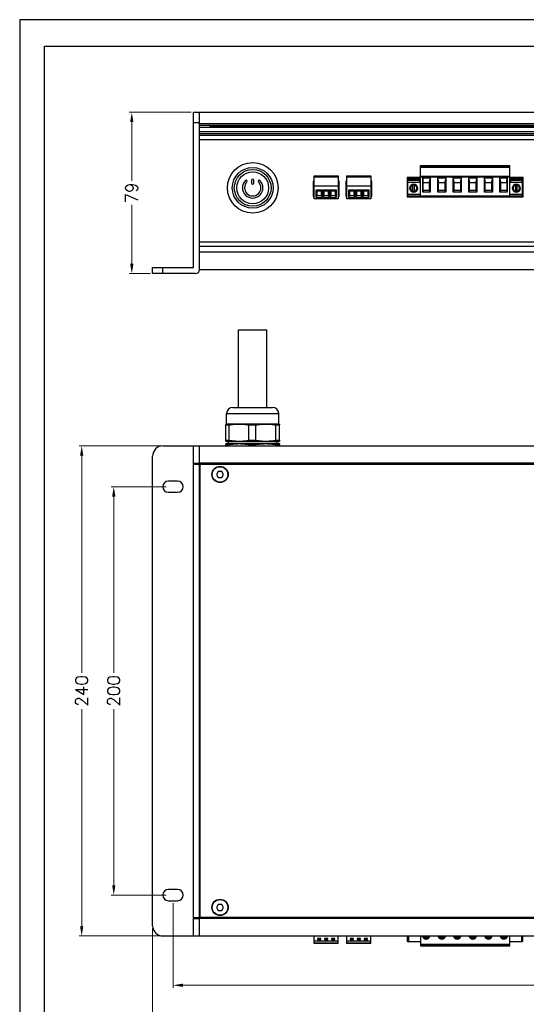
# Model space of a CAD drawing. Header units: millimetres. Extents: x 1406 to 2440, y 904 to 1635.
# Tile 4 of 29: x 1406 to 1654, y 1153 to 1635. Entities that reach past the tile are written whole.
import ezdxf

# ---------------------------------------------------------------- set-up
doc = ezdxf.new("R2010")
doc.units = ezdxf.units.MM
doc.header["$LTSCALE"] = 16.335
doc.header["$PDMODE"] = 3
doc.header["$PDSIZE"] = 0.3125
doc.layers.get('0').update_dxf_attribs({"linetype": 'CONTINUOUS'})
doc.layers.get('Defpoints').update_dxf_attribs({"linetype": 'CONTINUOUS'})
for name, color, linetype in [('02___PRT_ALL_AXES', 7, 'CONTINUOUS'), ('1', 7, 'CONTINUOUS'), ('AXES', 7, 'CONTINUOUS')]:
    doc.layers.add(name, color=color, linetype=linetype)
doc.styles.add('simplex', font='simplex.shx')
doc.dimstyles.new('YanXiu', dxfattribs={"dimtxt": 2.5, "dimasz": 2.2, "dimexe": 0.66, "dimexo": 0.66, "dimgap": 0.66, "dimtad": 0, "dimtoh": 1, "dimdec": 1, "dimdsep": 46, "dimtxsty": 'simplex', "dimcen": 0, "dimclrd": 4, "dimclre": 4, "dimclrt": 42, "dimazin": 2, "dimtfac": 1, "dimtdec": 1, "dimtofl": 0, "dimtmove": 0, "dimatfit": 3, "dimfxl": 1, "dimlwd": 5, "dimlwe": 5, "dimarcsym": 0})

# ---------------------------------------------------------------- blocks, each defined once
blk = doc.blocks.new('AAXXX')
at = {"layer": '1'}
for p, q in [((-2223.646, 350.671), (-2223.646, 292.634)), ((-2141.569, 350.671), (-2223.646, 350.671)), ((-2222.681, 349.645), (-2142.534, 349.645)), ((-2222.681, 293.66), (-2222.681, 349.645))]:
    blk.add_line(p, q, dxfattribs=at)
blk = doc.blocks.new('*D19')
at = {"color": 4, "lineweight": 5, "transparency": 16777216}
for p, q in [((1489.77, 1590.05), (1459.55, 1590.05)), ((1460.75, 1585.25), (1460.75, 1556.46)), ((1460.75, 1515.85), (1460.75, 1544.64)), ((1469.77, 1511.05), (1459.55, 1511.05))]:
    blk.add_line(p, q, dxfattribs=at)
at = {"color": 4, "transparency": 16777216}
for points in [[(1459.95, 1585.25), (1461.55, 1585.25), (1460.75, 1590.05)], [(1459.95, 1515.85), (1461.55, 1515.85), (1460.75, 1511.05)]]:
    blk.add_solid(points, dxfattribs=at)
at = {"layer": 'Defpoints', "color": 0, "transparency": 16777216}
for p in [(1460.75, 1590.05), (1490.97, 1590.05), (1470.97, 1511.05)]:
    blk.add_point(p, dxfattribs=at)
at = {"color": 42, "transparency": 16777216, "insert": (1460.75, 1550.55), "char_height": 6, "attachment_point": 5, "rotation": 90, "style": 'simplex'}
blk.add_mtext('79', dxfattribs=at)
blk = doc.blocks.new('*D20')
at = {"color": 4, "lineweight": 5, "transparency": 16777216}
for p, q in [((1474.77, 1426.7), (1435.02, 1426.7)), ((1436.22, 1421.9), (1436.22, 1315.61)), ((1436.22, 1191.5), (1436.22, 1297.78)), ((1474.77, 1186.7), (1435.02, 1186.7))]:
    blk.add_line(p, q, dxfattribs=at)
at = {"color": 4, "transparency": 16777216}
for points in [[(1435.42, 1421.9), (1437.02, 1421.9), (1436.22, 1426.7)], [(1435.42, 1191.5), (1437.02, 1191.5), (1436.22, 1186.7)]]:
    blk.add_solid(points, dxfattribs=at)
at = {"layer": 'Defpoints', "color": 0, "transparency": 16777216}
for p in [(1475.97, 1426.7), (1436.22, 1186.7), (1475.97, 1186.7)]:
    blk.add_point(p, dxfattribs=at)
at = {"color": 42, "transparency": 16777216, "insert": (1436.22, 1306.7), "char_height": 6, "attachment_point": 5, "rotation": 90, "style": 'simplex'}
blk.add_mtext('240', dxfattribs=at)
blk = doc.blocks.new('*D21')
at = {"color": 4, "lineweight": 5, "transparency": 16777216}
for p, q in [((1477.52, 1406.7), (1450.74, 1406.7)), ((1451.94, 1401.9), (1451.94, 1315.61)), ((1451.94, 1211.5), (1451.94, 1297.78)), ((1477.52, 1206.7), (1450.74, 1206.7))]:
    blk.add_line(p, q, dxfattribs=at)
at = {"color": 4, "transparency": 16777216}
for points in [[(1451.14, 1401.9), (1452.74, 1401.9), (1451.94, 1406.7)], [(1451.14, 1211.5), (1452.74, 1211.5), (1451.94, 1206.7)]]:
    blk.add_solid(points, dxfattribs=at)
at = {"layer": 'Defpoints', "color": 0, "transparency": 16777216}
for p in [(1451.94, 1406.7), (1478.72, 1406.7), (1478.72, 1206.7)]:
    blk.add_point(p, dxfattribs=at)
at = {"color": 42, "transparency": 16777216, "insert": (1451.94, 1306.7), "char_height": 6, "attachment_point": 5, "rotation": 90, "style": 'simplex'}
blk.add_mtext('200', dxfattribs=at)
blk = doc.blocks.new('*D23')
at = {"color": 4, "lineweight": 5, "transparency": 16777216}
for p, q in [((1470.97, 1190.5), (1470.97, 1145.32)), ((1866.97, 1190.5), (1866.97, 1145.32)), ((1475.77, 1146.51), (1660.2, 1146.51)), ((1862.17, 1146.51), (1677.74, 1146.51))]:
    blk.add_line(p, q, dxfattribs=at)
at = {"color": 4, "transparency": 16777216}
for points in [[(1475.77, 1147.31), (1475.77, 1145.71), (1470.97, 1146.51)], [(1862.17, 1147.31), (1862.17, 1145.71), (1866.97, 1146.51)]]:
    blk.add_solid(points, dxfattribs=at)
at = {"layer": 'Defpoints', "color": 0, "transparency": 16777216}
for p in [(1470.97, 1191.7), (1866.97, 1191.7), (1470.97, 1146.51)]:
    blk.add_point(p, dxfattribs=at)
at = {"color": 42, "transparency": 16777216, "insert": (1668.97, 1146.51), "char_height": 6, "attachment_point": 5, "style": 'simplex'}
blk.add_mtext('396', dxfattribs=at)
blk = doc.blocks.new('*D24')
at = {"color": 4, "lineweight": 5, "transparency": 16777216}
for p, q in [((1480.97, 1202.75), (1480.97, 1161.37)), ((1856.97, 1202.75), (1856.97, 1161.37)), ((1485.77, 1162.57), (1660.2, 1162.57)), ((1852.17, 1162.57), (1677.74, 1162.57))]:
    blk.add_line(p, q, dxfattribs=at)
at = {"color": 4, "transparency": 16777216}
for points in [[(1485.77, 1163.37), (1485.77, 1161.77), (1480.97, 1162.57)], [(1852.17, 1163.37), (1852.17, 1161.77), (1856.97, 1162.57)]]:
    blk.add_solid(points, dxfattribs=at)
at = {"layer": 'Defpoints', "color": 0, "transparency": 16777216}
for p in [(1480.97, 1203.95), (1856.97, 1203.95), (1856.97, 1162.57)]:
    blk.add_point(p, dxfattribs=at)
at = {"color": 42, "transparency": 16777216, "insert": (1668.97, 1162.57), "char_height": 6, "attachment_point": 5, "style": 'simplex'}
blk.add_mtext('376', dxfattribs=at)

msp = doc.modelspace()

# ---------------------------------------------------------------- linework, layer by layer
at = {"color": 7, "linetype": 'Continuous'}
for p, q in [((1490.97, 1514.05), (1490.97, 1590.05)), ((1490.97, 1590.05), (1493.97, 1590.05)), ((1493.97, 1513.05), (1493.97, 1590.05)), ((1490.97, 1585.05), (1493.97, 1585.05)), ((1493.97, 1584.57), (1843.97, 1584.57)), ((1493.97, 1583.66), (1843.97, 1583.66)), ((1493.97, 1582.74), (1843.97, 1582.74)), ((1498.97, 1583.4), (1838.97, 1583.4)), ((1503.97, 1583.66), (1503.97, 1583.05)), ((1843.97, 1580.46), (1493.97, 1580.46)), ((1843.97, 1579.41), (1493.97, 1579.41)), ((1493.97, 1578.86), (1843.97, 1578.86)), ((1493.97, 1576.74), (1843.97, 1576.74)), ((1602.11, 1549), (1602.11, 1564)), ((1602.11, 1564), (1645.83, 1564)), ((1645.83, 1563.1), (1602.11, 1563.1)), ((1645.83, 1562.95), (1602.11, 1562.95)), ((1645.83, 1549), (1645.83, 1564)), ((1550.06, 1547.64), (1550.06, 1558.94)), ((1550.06, 1558.94), (1561.88, 1558.94)), ((1550.06, 1558.44), (1561.88, 1558.44)), ((1561.88, 1558.94), (1561.88, 1547.64)), ((1566.06, 1547.64), (1566.06, 1558.94)), ((1566.06, 1558.94), (1577.88, 1558.94)), ((1566.06, 1558.44), (1577.88, 1558.44)), ((1577.88, 1558.94), (1577.88, 1547.64)), ((1595.57, 1558.05), (1595.57, 1548.65)), ((1602.11, 1558.05), (1595.57, 1558.05)), ((1595.97, 1555.57), (1595.97, 1557.65)), ((1595.97, 1557.65), (1602.11, 1557.65)), ((1645.83, 1558.56), (1602.11, 1558.56)), ((1602.11, 1558.51), (1645.83, 1558.51)), ((1602.11, 1558.42), (1645.83, 1558.42)), ((1603.37, 1551), (1603.37, 1557.9)), ((1603.37, 1557.9), (1606.86, 1557.9)), ((1603.5, 1555.62), (1603.4, 1557.9)), ((1606.47, 1555.62), (1606.86, 1557.36)), ((1606.86, 1557.9), (1606.86, 1551)), ((1610.6, 1551), (1610.6, 1557.9)), ((1610.6, 1557.9), (1614.48, 1557.9)), ((1610.6, 1557.36), (1610.99, 1555.62)), ((1614.09, 1555.62), (1614.48, 1557.36)), ((1614.48, 1557.9), (1614.48, 1551)), ((1618.22, 1551), (1618.22, 1557.9)), ((1618.22, 1557.9), (1622.1, 1557.9)), ((1618.22, 1557.36), (1618.61, 1555.62)), ((1621.71, 1555.62), (1622.1, 1557.36)), ((1622.1, 1557.9), (1622.1, 1551)), ((1625.84, 1551), (1625.84, 1557.9)), ((1625.84, 1557.9), (1629.72, 1557.9)), ((1625.84, 1557.36), (1626.23, 1555.62)), ((1629.33, 1555.62), (1629.72, 1557.36)), ((1629.72, 1557.9), (1629.72, 1551)), ((1633.46, 1551), (1633.46, 1557.9)), ((1633.46, 1557.9), (1637.34, 1557.9)), ((1633.46, 1557.36), (1633.85, 1555.62)), ((1636.95, 1555.62), (1637.34, 1557.36)), ((1637.34, 1557.9), (1637.34, 1551)), ((1641.08, 1551), (1641.08, 1557.9)), ((1641.08, 1557.9), (1644.57, 1557.9)), ((1641.08, 1557.36), (1641.47, 1555.62)), ((1644.45, 1555.62), (1644.54, 1557.9)), ((1644.57, 1557.9), (1644.57, 1551)), ((1652.37, 1558.05), (1645.83, 1558.05)), ((1645.83, 1557.65), (1651.97, 1557.65)), ((1651.97, 1555.57), (1651.97, 1557.65)), ((1652.37, 1548.65), (1652.37, 1558.05)), ((1519.47, 1556.85), (1519.47, 1555.35)), ((1520.47, 1555.35), (1520.47, 1556.85)), ((1549.62, 1556.35), (1549.62, 1548.75)), ((1550.06, 1556.35), (1549.62, 1556.35)), ((1549.92, 1549.05), (1549.92, 1556.25)), ((1549.92, 1556.25), (1550.06, 1556.25)), ((1550.06, 1556.05), (1549.92, 1556.05)), ((1561.88, 1553.94), (1550.06, 1553.94)), ((1562.32, 1556.35), (1561.88, 1556.35)), ((1561.88, 1556.25), (1562.02, 1556.25)), ((1562.02, 1556.05), (1561.88, 1556.05)), ((1562.02, 1549.05), (1562.02, 1556.25)), ((1562.32, 1548.75), (1562.32, 1556.35)), ((1565.62, 1556.35), (1565.62, 1548.75)), ((1566.06, 1556.35), (1565.62, 1556.35)), ((1565.92, 1549.05), (1565.92, 1556.25)), ((1565.92, 1556.25), (1566.06, 1556.25)), ((1566.06, 1556.05), (1565.92, 1556.05)), ((1577.88, 1553.94), (1566.06, 1553.94)), ((1578.32, 1556.35), (1577.88, 1556.35)), ((1577.88, 1556.25), (1578.02, 1556.25)), ((1578.02, 1556.05), (1577.88, 1556.05)), ((1578.02, 1549.05), (1578.02, 1556.25)), ((1578.32, 1548.75), (1578.32, 1556.35)), ((1595.82, 1555.27), (1595.82, 1550.33)), ((1602.11, 1557.13), (1595.97, 1557.13)), ((1595.97, 1556.86), (1602.11, 1556.86)), ((1602.11, 1555.65), (1596.2, 1555.65)), ((1596.9, 1552.71), (1596.9, 1552.99)), ((1598.42, 1551.09), (1598.42, 1554.61)), ((1599.22, 1551.09), (1599.22, 1554.61)), ((1601.62, 1555.65), (1601.62, 1556.18)), ((1601.92, 1555.88), (1601.62, 1556.18)), ((1601.62, 1556.18), (1602.11, 1556.18)), ((1601.92, 1555.88), (1601.92, 1555.65)), ((1602.11, 1555.88), (1601.92, 1555.88)), ((1603.5, 1551.74), (1603.5, 1555.62)), ((1603.5, 1555.62), (1606.47, 1555.62)), ((1606.47, 1555.62), (1606.47, 1551.74)), ((1610.99, 1551.74), (1610.99, 1555.62)), ((1610.99, 1555.62), (1614.09, 1555.62)), ((1614.09, 1555.62), (1614.09, 1551.74)), ((1618.61, 1551.74), (1618.61, 1555.62)), ((1618.61, 1555.62), (1621.71, 1555.62)), ((1621.71, 1555.62), (1621.71, 1551.74)), ((1626.23, 1551.74), (1626.23, 1555.62)), ((1626.23, 1555.62), (1629.33, 1555.62)), ((1629.33, 1555.62), (1629.33, 1551.74)), ((1633.85, 1551.74), (1633.85, 1555.62)), ((1633.85, 1555.62), (1636.95, 1555.62)), ((1636.95, 1555.62), (1636.95, 1551.74)), ((1641.47, 1551.74), (1641.47, 1555.62)), ((1641.47, 1555.62), (1644.45, 1555.62)), ((1644.45, 1555.62), (1644.45, 1551.74)), ((1651.97, 1557.13), (1645.83, 1557.13)), ((1645.83, 1556.86), (1651.97, 1556.86)), ((1645.83, 1556.18), (1646.32, 1556.18)), ((1646.02, 1555.88), (1645.83, 1555.88)), ((1651.74, 1555.65), (1645.83, 1555.65)), ((1646.02, 1555.88), (1646.32, 1556.18)), ((1646.02, 1555.65), (1646.02, 1555.88)), ((1646.32, 1556.18), (1646.32, 1555.65)), ((1648.72, 1554.61), (1648.72, 1551.09)), ((1649.52, 1551.09), (1649.52, 1554.61)), ((1651.04, 1552.99), (1651.04, 1552.71)), ((1652.12, 1550.33), (1652.12, 1555.27)), ((1549.62, 1548.75), (1550.06, 1548.75)), ((1549.92, 1549.05), (1550.06, 1549.05)), ((1551.03, 1548.24), (1551.03, 1552.04)), ((1551.53, 1551.54), (1551.03, 1552.04)), ((1551.03, 1552.04), (1554.03, 1552.04)), ((1551.03, 1548.24), (1551.53, 1549.24)), ((1551.03, 1548.24), (1554.03, 1548.24)), ((1551.53, 1549.24), (1551.53, 1551.54)), ((1551.53, 1551.54), (1553.53, 1551.54)), ((1551.53, 1549.24), (1553.53, 1549.24)), ((1553.53, 1551.54), (1554.03, 1552.04)), ((1553.53, 1551.54), (1553.53, 1549.24)), ((1553.53, 1549.24), (1554.03, 1548.24)), ((1554.03, 1552.04), (1554.03, 1548.24)), ((1554.43, 1548.24), (1554.43, 1552.04)), ((1554.93, 1551.54), (1554.43, 1552.04)), ((1554.43, 1552.04), (1557.43, 1552.04)), ((1554.43, 1548.24), (1554.93, 1549.24)), ((1554.43, 1548.24), (1557.43, 1548.24)), ((1554.93, 1549.24), (1554.93, 1551.54)), ((1554.93, 1551.54), (1556.93, 1551.54)), ((1554.93, 1549.24), (1556.93, 1549.24)), ((1556.93, 1551.54), (1557.43, 1552.04)), ((1556.93, 1551.54), (1556.93, 1549.24)), ((1556.93, 1549.24), (1557.43, 1548.24)), ((1557.43, 1552.04), (1557.43, 1548.24)), ((1557.83, 1548.24), (1557.83, 1552.04)), ((1558.33, 1551.54), (1557.83, 1552.04)), ((1557.83, 1552.04), (1560.83, 1552.04)), ((1557.83, 1548.24), (1558.33, 1549.24)), ((1557.83, 1548.24), (1560.83, 1548.24)), ((1558.33, 1549.24), (1558.33, 1551.54)), ((1558.33, 1551.54), (1560.33, 1551.54)), ((1558.33, 1549.24), (1560.33, 1549.24)), ((1560.33, 1551.54), (1560.83, 1552.04)), ((1560.33, 1551.54), (1560.33, 1549.24)), ((1560.33, 1549.24), (1560.83, 1548.24)), ((1560.83, 1552.04), (1560.83, 1548.24)), ((1561.88, 1549.05), (1562.02, 1549.05)), ((1561.88, 1548.75), (1562.32, 1548.75)), ((1565.62, 1548.75), (1566.06, 1548.75)), ((1565.92, 1549.05), (1566.06, 1549.05)), ((1567.03, 1548.24), (1567.03, 1552.04)), ((1567.53, 1551.54), (1567.03, 1552.04)), ((1567.03, 1552.04), (1570.03, 1552.04)), ((1567.03, 1548.24), (1567.53, 1549.24)), ((1567.03, 1548.24), (1570.03, 1548.24)), ((1567.53, 1549.24), (1567.53, 1551.54)), ((1567.53, 1551.54), (1569.53, 1551.54)), ((1567.53, 1549.24), (1569.53, 1549.24)), ((1569.53, 1551.54), (1570.03, 1552.04)), ((1569.53, 1551.54), (1569.53, 1549.24)), ((1569.53, 1549.24), (1570.03, 1548.24)), ((1570.03, 1552.04), (1570.03, 1548.24)), ((1570.43, 1548.24), (1570.43, 1552.04)), ((1570.93, 1551.54), (1570.43, 1552.04)), ((1570.43, 1552.04), (1573.43, 1552.04)), ((1570.43, 1548.24), (1570.93, 1549.24)), ((1570.43, 1548.24), (1573.43, 1548.24)), ((1570.93, 1549.24), (1570.93, 1551.54)), ((1570.93, 1551.54), (1572.93, 1551.54)), ((1570.93, 1549.24), (1572.93, 1549.24)), ((1572.93, 1551.54), (1573.43, 1552.04)), ((1572.93, 1551.54), (1572.93, 1549.24)), ((1572.93, 1549.24), (1573.43, 1548.24)), ((1573.43, 1552.04), (1573.43, 1548.24)), ((1573.83, 1548.24), (1573.83, 1552.04)), ((1574.33, 1551.54), (1573.83, 1552.04)), ((1573.83, 1552.04), (1576.83, 1552.04)), ((1573.83, 1548.24), (1574.33, 1549.24)), ((1573.83, 1548.24), (1576.83, 1548.24)), ((1574.33, 1549.24), (1574.33, 1551.54)), ((1574.33, 1551.54), (1576.33, 1551.54)), ((1574.33, 1549.24), (1576.33, 1549.24)), ((1576.33, 1551.54), (1576.83, 1552.04)), ((1576.33, 1551.54), (1576.33, 1549.24)), ((1576.33, 1549.24), (1576.83, 1548.24)), ((1576.83, 1552.04), (1576.83, 1548.24)), ((1577.88, 1549.05), (1578.02, 1549.05)), ((1577.88, 1548.75), (1578.32, 1548.75)), ((1595.57, 1548.65), (1652.37, 1548.65)), ((1595.97, 1549.05), (1595.97, 1550.03)), ((1595.97, 1549.05), (1602.11, 1549.05)), ((1596.2, 1549.95), (1602.11, 1549.95)), ((1645.83, 1549), (1602.11, 1549)), ((1603.5, 1551.74), (1603.37, 1551)), ((1606.86, 1551), (1603.37, 1551)), ((1606.47, 1551.74), (1603.5, 1551.74)), ((1604.42, 1549), (1604.42, 1548.65)), ((1604.72, 1548.65), (1604.72, 1549)), ((1605.12, 1549), (1605.12, 1548.65)), ((1605.42, 1548.65), (1605.42, 1549)), ((1606.86, 1551.32), (1606.47, 1551.74)), ((1610.99, 1551.74), (1610.6, 1551.32)), ((1614.48, 1551), (1610.6, 1551)), ((1614.09, 1551.74), (1610.99, 1551.74)), ((1612.04, 1549), (1612.04, 1548.65)), ((1612.34, 1548.65), (1612.34, 1549)), ((1612.74, 1549), (1612.74, 1548.65)), ((1613.04, 1548.65), (1613.04, 1549)), ((1614.09, 1551.74), (1614.48, 1551.32)), ((1618.61, 1551.74), (1618.22, 1551.32)), ((1622.1, 1551), (1618.22, 1551)), ((1621.71, 1551.74), (1618.61, 1551.74)), ((1619.66, 1549), (1619.66, 1548.65)), ((1619.96, 1548.65), (1619.96, 1549)), ((1620.36, 1549), (1620.36, 1548.65)), ((1620.66, 1548.65), (1620.66, 1549)), ((1621.71, 1551.74), (1622.1, 1551.32)), ((1626.23, 1551.74), (1625.84, 1551.32)), ((1629.72, 1551), (1625.84, 1551)), ((1629.33, 1551.74), (1626.23, 1551.74)), ((1627.28, 1549), (1627.28, 1548.65)), ((1627.58, 1548.65), (1627.58, 1549)), ((1627.98, 1549), (1627.98, 1548.65)), ((1628.28, 1548.65), (1628.28, 1549)), ((1629.33, 1551.74), (1629.72, 1551.32)), ((1633.85, 1551.74), (1633.46, 1551.32)), ((1637.34, 1551), (1633.46, 1551)), ((1636.95, 1551.74), (1633.85, 1551.74)), ((1634.9, 1549), (1634.9, 1548.65)), ((1635.2, 1548.65), (1635.2, 1549)), ((1635.6, 1549), (1635.6, 1548.65)), ((1635.9, 1548.65), (1635.9, 1549)), ((1636.95, 1551.74), (1637.34, 1551.32)), ((1641.47, 1551.74), (1641.08, 1551.32)), ((1644.57, 1551), (1641.08, 1551)), ((1644.45, 1551.74), (1641.47, 1551.74)), ((1642.52, 1549), (1642.52, 1548.65)), ((1642.82, 1548.65), (1642.82, 1549)), ((1643.22, 1549), (1643.22, 1548.65)), ((1643.52, 1548.65), (1643.52, 1549)), ((1644.45, 1551.74), (1644.57, 1551)), ((1645.83, 1549.95), (1651.74, 1549.95)), ((1645.83, 1549.05), (1651.97, 1549.05)), ((1651.97, 1549.05), (1651.97, 1550.03)), ((1561.88, 1547.64), (1550.06, 1547.64)), ((1577.88, 1547.64), (1566.06, 1547.64)), ((1843.97, 1526.36), (1493.97, 1526.36)), ((1843.97, 1524.24), (1493.97, 1524.24)), ((1470.97, 1511.05), (1470.97, 1514.05)), ((1470.97, 1514.05), (1490.97, 1514.05)), ((1475.97, 1511.05), (1475.97, 1514.05)), ((1491.97, 1511.05), (1470.97, 1511.05)), ((1507.22, 1442.5), (1532.72, 1442.5)), ((1510.22, 1445.5), (1529.72, 1445.5)), ((1506.82, 1429.44), (1506.82, 1436.95)), ((1506.82, 1436.95), (1508.49, 1436.95)), ((1506.87, 1437.38), (1507.2, 1437.5)), ((1507.2, 1437.5), (1532.75, 1437.5)), ((1508.49, 1429.44), (1508.49, 1436.95)), ((1518.15, 1429.44), (1518.15, 1436.95)), ((1518.15, 1436.95), (1521.54, 1436.95)), ((1521.54, 1429.44), (1521.54, 1436.95)), ((1531.3, 1429.44), (1531.3, 1436.95)), ((1531.3, 1436.95), (1533.02, 1436.95)), ((1533.07, 1437.38), (1532.75, 1437.5)), ((1533.02, 1429.44), (1533.02, 1436.95)), ((1533.12, 1429.44), (1533.12, 1436.95)), ((1506.82, 1429.44), (1508.49, 1429.44)), ((1506.82, 1426.7), (1506.82, 1427.35)), ((1506.82, 1427.35), (1508.49, 1427.35)), ((1507.2, 1428.9), (1506.87, 1429.02)), ((1506.87, 1427.78), (1507.2, 1427.9)), ((1507.2, 1428.9), (1532.75, 1428.9)), ((1507.2, 1427.9), (1532.75, 1427.9)), ((1508.49, 1426.7), (1508.49, 1427.35)), ((1518.15, 1429.44), (1521.54, 1429.44)), ((1518.15, 1426.7), (1518.15, 1427.35)), ((1518.15, 1427.35), (1521.54, 1427.35)), ((1521.54, 1426.7), (1521.54, 1427.35)), ((1531.3, 1429.44), (1533.02, 1429.44)), ((1531.3, 1426.7), (1531.3, 1427.35)), ((1531.3, 1427.35), (1533.02, 1427.35)), ((1532.75, 1428.9), (1533.07, 1429.02)), ((1533.07, 1427.78), (1532.75, 1427.9)), ((1533.02, 1426.7), (1533.02, 1427.35)), ((1533.12, 1426.7), (1533.12, 1427.35)), ((1475.97, 1426.7), (1493.97, 1426.7)), ((1490.97, 1186.7), (1490.97, 1426.7)), ((1493.97, 1186.7), (1493.97, 1426.7)), ((1470.97, 1191.7), (1470.97, 1421.7)), ((1490.97, 1418.16), (1493.97, 1418.16)), ((1490.97, 1417.84), (1846.97, 1417.84)), ((1490.97, 1417.71), (1493.97, 1417.71)), ((1493.97, 1417.7), (1843.97, 1417.7)), ((1843.32, 1417.5), (1494.62, 1417.5)), ((1494.12, 1417), (1494.12, 1196.4)), ((1503.11, 1414.2), (1502.24, 1412.7)), ((1502.24, 1412.7), (1503.11, 1411.2)), ((1504.84, 1414.2), (1503.11, 1414.2)), ((1505.7, 1412.7), (1504.84, 1414.2)), ((1504.84, 1411.2), (1505.7, 1412.7)), ((1493.97, 1409.9), (1494.12, 1409.9)), ((1493.97, 1409.7), (1494.12, 1409.7)), ((1503.11, 1411.2), (1504.84, 1411.2)), ((1494.12, 1404.7), (1493.97, 1404.7)), ((1494.12, 1404.5), (1493.97, 1404.5)), ((1493.97, 1403.9), (1494.12, 1403.9)), ((1493.97, 1403.7), (1494.12, 1403.7)), ((1494.12, 1212.7), (1493.97, 1212.7)), ((1494.12, 1212.5), (1493.97, 1212.5)), ((1493.97, 1211.9), (1494.12, 1211.9)), ((1493.97, 1211.7), (1494.12, 1211.7)), ((1494.12, 1206.7), (1493.97, 1206.7)), ((1494.12, 1206.5), (1493.97, 1206.5)), ((1503.11, 1202.2), (1502.24, 1200.7)), ((1502.24, 1200.7), (1503.11, 1199.2)), ((1504.84, 1202.2), (1503.11, 1202.2)), ((1505.7, 1200.7), (1504.84, 1202.2)), ((1504.84, 1199.2), (1505.7, 1200.7)), ((1843.97, 1195.7), (1493.97, 1195.7)), ((1494.62, 1195.9), (1843.32, 1195.9)), ((1503.11, 1199.2), (1504.84, 1199.2)), ((1490.97, 1195.68), (1493.97, 1195.68)), ((1490.97, 1195.55), (1846.97, 1195.55)), ((1490.97, 1195.23), (1493.97, 1195.23)), ((1475.97, 1186.7), (1493.97, 1186.7)), ((1550.06, 1183), (1550.06, 1186.7)), ((1561.88, 1183), (1561.88, 1186.7)), ((1566.06, 1183), (1566.06, 1186.7)), ((1577.88, 1183), (1577.88, 1186.7)), ((1595.82, 1184), (1595.82, 1186.7)), ((1596.2, 1186.7), (1596.2, 1184)), ((1602.11, 1186.7), (1602.11, 1181.8)), ((1604.57, 1186.7), (1604.57, 1185.38)), ((1605.27, 1185.38), (1605.27, 1186.7)), ((1612.19, 1186.7), (1612.19, 1185.38)), ((1612.89, 1185.38), (1612.89, 1186.7)), ((1619.81, 1186.7), (1619.81, 1185.38)), ((1620.51, 1185.38), (1620.51, 1186.7)), ((1627.43, 1186.7), (1627.43, 1185.38)), ((1628.13, 1185.38), (1628.13, 1186.7)), ((1635.05, 1186.7), (1635.05, 1185.38)), ((1635.75, 1185.38), (1635.75, 1186.7)), ((1642.67, 1186.7), (1642.67, 1185.38)), ((1643.37, 1185.38), (1643.37, 1186.7)), ((1645.83, 1181.8), (1645.83, 1186.7)), ((1651.74, 1184), (1651.74, 1186.7)), ((1652.12, 1186.7), (1652.12, 1184)), ((1550.06, 1184.4), (1561.88, 1184.4)), ((1550.06, 1183.3), (1561.88, 1183.3)), ((1561.88, 1183), (1550.06, 1183)), ((1553.33, 1185.5), (1551.73, 1185.5)), ((1551.73, 1185.5), (1551.73, 1185)), ((1551.73, 1185), (1553.33, 1185)), ((1553.33, 1185), (1553.33, 1185.5)), ((1556.73, 1185.5), (1555.13, 1185.5)), ((1555.13, 1185.5), (1555.13, 1185)), ((1555.13, 1185), (1556.73, 1185)), ((1556.73, 1185), (1556.73, 1185.5)), ((1560.13, 1185.5), (1558.53, 1185.5)), ((1558.53, 1185.5), (1558.53, 1185)), ((1558.53, 1185), (1560.13, 1185)), ((1560.13, 1185), (1560.13, 1185.5)), ((1566.06, 1184.4), (1577.88, 1184.4)), ((1566.06, 1183.3), (1577.88, 1183.3)), ((1577.88, 1183), (1566.06, 1183)), ((1569.33, 1185.5), (1567.73, 1185.5)), ((1567.73, 1185.5), (1567.73, 1185)), ((1567.73, 1185), (1569.33, 1185)), ((1569.33, 1185), (1569.33, 1185.5)), ((1572.73, 1185.5), (1571.13, 1185.5)), ((1571.13, 1185.5), (1571.13, 1185)), ((1571.13, 1185), (1572.73, 1185)), ((1572.73, 1185), (1572.73, 1185.5)), ((1576.13, 1185.5), (1574.53, 1185.5)), ((1574.53, 1185.5), (1574.53, 1185)), ((1574.53, 1185), (1576.13, 1185)), ((1576.13, 1185), (1576.13, 1185.5)), ((1595.82, 1184), (1602.11, 1184)), ((1602.11, 1182.59), (1645.83, 1182.59)), ((1645.83, 1182.51), (1602.11, 1182.51)), ((1645.83, 1182.13), (1602.11, 1182.13)), ((1602.11, 1181.88), (1645.83, 1181.88)), ((1602.11, 1181.8), (1645.83, 1181.8)), ((1604.74, 1185.35), (1605.1, 1185.35)), ((1612.36, 1185.35), (1612.72, 1185.35)), ((1619.98, 1185.35), (1620.34, 1185.35)), ((1627.6, 1185.35), (1627.96, 1185.35)), ((1635.22, 1185.35), (1635.58, 1185.35)), ((1642.84, 1185.35), (1643.2, 1185.35)), ((1645.83, 1184), (1652.12, 1184))]:
    msp.add_line(p, q, dxfattribs=at)
for centre, radius in [((1519.97, 1553.05), 9), ((1519.97, 1553.05), 7.8), ((1598.82, 1552.85), 1.84), ((1598.82, 1552.85), 1.84), ((1649.12, 1552.85), 1.84), ((1649.12, 1552.85), 1.84), ((1503.97, 1412.7), 4), ((1503.97, 1200.7), 4)]:
    msp.add_circle(centre, radius, dxfattribs=at)
for centre, radius, start, end in [((1519.97, 1556.85), 0.5, 0, 180), ((1519.97, 1553.05), 5, 135, 45), ((1519.97, 1553.05), 4, 135, 45), ((1516.79, 1556.23), 0.5, 315, 135), ((1519.97, 1555.35), 0.5, 180, 0), ((1523.15, 1556.23), 0.5, 45, 225), ((1596.2, 1555.27), 0.38, 90, 180), ((1598.82, 1552.85), 1.93, 184.1305, 175.8695), ((1598.82, 1552.85), 1.75, 103.2464, 256.7536), ((1598.82, 1552.85), 1.55, 104.9881, 255.0113), ((1598.82, 1552.85), 1.81, 77.2066, 102.7934), ((1598.82, 1552.85), 1.75, 283.2464, 76.7536), ((1598.82, 1552.85), 1.55, 284.9881, 75.0113), ((1649.12, 1552.85), 1.93, 4.1305, 355.8695), ((1649.12, 1552.85), 1.75, 103.2464, 256.7536), ((1649.12, 1552.85), 1.55, 104.9881, 255.0113), ((1649.12, 1552.85), 1.81, 77.2066, 102.7934), ((1649.12, 1552.85), 1.75, 283.2464, 76.7536), ((1649.12, 1552.85), 1.55, 284.9881, 75.0113), ((1651.74, 1555.27), 0.38, 0, 90), ((1596.2, 1550.33), 0.38, 180, 270), ((1598.82, 1552.85), 1.81, 257.2066, 282.7934), ((1649.12, 1552.85), 1.81, 257.2066, 282.7934), ((1651.74, 1550.33), 0.38, 270, 360), ((1491.97, 1513.05), 2, 270, 0), ((1510.22, 1442.5), 3, 90, 180), ((1529.72, 1442.5), 3, 0, 90), ((1475.97, 1421.7), 5, 90, 180), ((1494.62, 1417), 0.5, 90, 180), ((1494.62, 1196.4), 0.5, 180, 270), ((1475.97, 1191.7), 5, 180, 270), ((1604.92, 1187.15), 1.93, 193.5307, 346.4693), ((1604.92, 1187.15), 1.82, 194.2861, 345.7139), ((1604.92, 1187.15), 1.8, 194.4871, 345.5174), ((1604.92, 1187.15), 1.2, 202.0375, 253.0422), ((1604.92, 1187.15), 1.2, 286.9578, 337.9635), ((1612.54, 1187.15), 1.93, 193.5307, 346.4693), ((1612.54, 1187.15), 1.82, 194.2861, 345.7139), ((1612.54, 1187.15), 1.8, 194.4826, 345.5129), ((1612.54, 1187.15), 1.2, 202.0365, 253.0422), ((1612.54, 1187.15), 1.2, 286.9578, 337.9624), ((1620.16, 1187.15), 1.93, 193.5307, 346.4693), ((1620.16, 1187.15), 1.82, 194.2861, 345.7139), ((1620.16, 1187.15), 1.8, 194.4826, 345.5129), ((1620.16, 1187.15), 1.2, 202.0365, 253.0422), ((1620.16, 1187.15), 1.2, 286.9578, 337.9624), ((1627.78, 1187.15), 1.93, 193.5307, 346.4693), ((1627.78, 1187.15), 1.82, 194.2861, 345.7139), ((1627.78, 1187.15), 1.8, 194.4826, 345.5129), ((1627.78, 1187.15), 1.2, 202.0365, 253.0422), ((1627.78, 1187.15), 1.2, 286.9578, 337.9624), ((1635.4, 1187.15), 1.93, 193.5307, 346.4693), ((1635.4, 1187.15), 1.82, 194.2861, 345.7139), ((1635.4, 1187.15), 1.8, 194.4826, 345.5129), ((1635.4, 1187.15), 1.2, 202.0365, 253.0422), ((1635.4, 1187.15), 1.2, 286.9578, 337.9624), ((1643.02, 1187.15), 1.93, 193.5307, 346.4693), ((1643.02, 1187.15), 1.82, 194.2861, 345.7139), ((1643.02, 1187.15), 1.8, 194.4826, 345.5129), ((1643.02, 1187.15), 1.2, 202.0365, 253.0422), ((1643.02, 1187.15), 1.2, 286.9578, 337.9624)]:
    msp.add_arc(centre, radius, start, end, dxfattribs=at)
for points, knots in [([(1506.87, 1437.38), (1506.87, 1437.38), (1506.87, 1437.37), (1506.87, 1437.37), (1506.87, 1437.37), (1506.87, 1437.36), (1506.86, 1437.36), (1506.86, 1437.34), (1506.86, 1437.33), (1506.85, 1437.3), (1506.85, 1437.26), (1506.84, 1437.2), (1506.84, 1437.12), (1506.83, 1437.04), (1506.83, 1436.98), (1506.82, 1436.95)], [0, 0, 0, 0, 0.004226, 0.009754, 0.016883, 0.025748, 0.04891, 0.079481, 0.117503, 0.162943, 0.275762, 0.417086, 0.585787, 0.780563, 1, 1, 1, 1]), ([(1508.49, 1436.95), (1508.89, 1437.02), (1509.69, 1437.14), (1510.9, 1437.27), (1512.11, 1437.36), (1513.32, 1437.38), (1514.54, 1437.36), (1515.75, 1437.27), (1516.95, 1437.14), (1517.75, 1437.02), (1518.15, 1436.95)], [0, 0, 0, 0, 0.125201, 0.250238, 0.375153, 0.5, 0.624847, 0.749762, 0.874799, 1, 1, 1, 1]), ([(1521.54, 1436.95), (1521.94, 1437.02), (1522.75, 1437.14), (1523.97, 1437.27), (1525.2, 1437.36), (1526.42, 1437.38), (1527.65, 1437.36), (1528.87, 1437.27), (1530.09, 1437.14), (1530.9, 1437.02), (1531.3, 1436.95)], [0, 0, 0, 0, 0.125185, 0.25022, 0.375141, 0.5, 0.624859, 0.74978, 0.874815, 1, 1, 1, 1]), ([(1533.02, 1436.95), (1533.02, 1436.98), (1533.03, 1437.04), (1533.03, 1437.12), (1533.04, 1437.17), (1533.04, 1437.21), (1533.04, 1437.24), (1533.05, 1437.27), (1533.05, 1437.29), (1533.05, 1437.32), (1533.06, 1437.33), (1533.06, 1437.35), (1533.06, 1437.36), (1533.06, 1437.36), (1533.07, 1437.37), (1533.07, 1437.37), (1533.07, 1437.37), (1533.07, 1437.37), (1533.07, 1437.38), (1533.07, 1437.38), (1533.07, 1437.38)], [0, 0, 0, 0, 0.227064, 0.427406, 0.517056, 0.59944, 0.674381, 0.741716, 0.801299, 0.853004, 0.89673, 0.932415, 0.947239, 0.960061, 0.9709, 0.9798, 0.986842, 0.992206, 0.996304, 1, 1, 1, 1]), ([(1533.07, 1437.38), (1533.07, 1437.38), (1533.08, 1437.37), (1533.08, 1437.37), (1533.08, 1437.37), (1533.08, 1437.36), (1533.08, 1437.36), (1533.09, 1437.34), (1533.09, 1437.33), (1533.09, 1437.3), (1533.1, 1437.26), (1533.1, 1437.2), (1533.11, 1437.12), (1533.12, 1437.04), (1533.12, 1436.98), (1533.12, 1436.95)], [0, 0, 0, 0, 0.004226, 0.009754, 0.016883, 0.025748, 0.04891, 0.079481, 0.117503, 0.162943, 0.275762, 0.417086, 0.585787, 0.780563, 1, 1, 1, 1]), ([(1506.87, 1429.02), (1506.87, 1429.02), (1506.87, 1429.02), (1506.87, 1429.02), (1506.87, 1429.02), (1506.87, 1429.03), (1506.86, 1429.04), (1506.86, 1429.05), (1506.86, 1429.06), (1506.85, 1429.09), (1506.85, 1429.14), (1506.84, 1429.2), (1506.84, 1429.27), (1506.83, 1429.35), (1506.83, 1429.41), (1506.82, 1429.44)], [0, 0, 0, 0, 0.004226, 0.009754, 0.016883, 0.025748, 0.04891, 0.079481, 0.117503, 0.162943, 0.275762, 0.417086, 0.585787, 0.780563, 1, 1, 1, 1]), ([(1506.87, 1427.78), (1506.87, 1427.78), (1506.87, 1427.77), (1506.87, 1427.77), (1506.87, 1427.77), (1506.87, 1427.76), (1506.86, 1427.76), (1506.86, 1427.74), (1506.86, 1427.73), (1506.85, 1427.7), (1506.85, 1427.66), (1506.84, 1427.6), (1506.84, 1427.52), (1506.83, 1427.44), (1506.83, 1427.38), (1506.82, 1427.35)], [0, 0, 0, 0, 0.004226, 0.009754, 0.016883, 0.025748, 0.04891, 0.079481, 0.117503, 0.162943, 0.275762, 0.417086, 0.585787, 0.780563, 1, 1, 1, 1]), ([(1508.49, 1429.44), (1508.89, 1429.37), (1509.69, 1429.25), (1510.9, 1429.12), (1512.11, 1429.04), (1513.32, 1429.01), (1514.54, 1429.04), (1515.75, 1429.12), (1516.95, 1429.25), (1517.75, 1429.37), (1518.15, 1429.44)], [0, 0, 0, 0, 0.125201, 0.250238, 0.375153, 0.5, 0.624847, 0.749762, 0.874799, 1, 1, 1, 1]), ([(1508.49, 1427.35), (1508.89, 1427.42), (1509.69, 1427.54), (1510.9, 1427.67), (1512.11, 1427.76), (1513.32, 1427.78), (1514.54, 1427.76), (1515.75, 1427.67), (1516.95, 1427.54), (1517.75, 1427.42), (1518.15, 1427.35)], [0, 0, 0, 0, 0.125201, 0.250238, 0.375153, 0.5, 0.624847, 0.749762, 0.874799, 1, 1, 1, 1]), ([(1521.54, 1429.44), (1521.94, 1429.37), (1522.75, 1429.25), (1523.97, 1429.12), (1525.2, 1429.04), (1526.42, 1429.01), (1527.65, 1429.04), (1528.87, 1429.12), (1530.09, 1429.25), (1530.9, 1429.37), (1531.3, 1429.44)], [0, 0, 0, 0, 0.125185, 0.25022, 0.375141, 0.5, 0.624859, 0.74978, 0.874815, 1, 1, 1, 1]), ([(1521.54, 1427.35), (1521.94, 1427.42), (1522.75, 1427.54), (1523.97, 1427.67), (1525.2, 1427.76), (1526.42, 1427.78), (1527.65, 1427.76), (1528.87, 1427.67), (1530.09, 1427.54), (1530.9, 1427.42), (1531.3, 1427.35)], [0, 0, 0, 0, 0.125185, 0.25022, 0.375141, 0.5, 0.624859, 0.74978, 0.874815, 1, 1, 1, 1]), ([(1533.02, 1429.44), (1533.02, 1429.41), (1533.03, 1429.35), (1533.03, 1429.27), (1533.04, 1429.22), (1533.04, 1429.18), (1533.04, 1429.15), (1533.05, 1429.12), (1533.05, 1429.1), (1533.05, 1429.08), (1533.06, 1429.06), (1533.06, 1429.04), (1533.06, 1429.03), (1533.06, 1429.03), (1533.07, 1429.03), (1533.07, 1429.02), (1533.07, 1429.02), (1533.07, 1429.02), (1533.07, 1429.02), (1533.07, 1429.02), (1533.07, 1429.02)], [0, 0, 0, 0, 0.227064, 0.427406, 0.517056, 0.59944, 0.674381, 0.741716, 0.801299, 0.853004, 0.89673, 0.932415, 0.947239, 0.960061, 0.9709, 0.9798, 0.986842, 0.992206, 0.996304, 1, 1, 1, 1]), ([(1533.02, 1427.35), (1533.02, 1427.38), (1533.03, 1427.44), (1533.03, 1427.52), (1533.04, 1427.57), (1533.04, 1427.61), (1533.04, 1427.64), (1533.05, 1427.67), (1533.05, 1427.69), (1533.05, 1427.72), (1533.06, 1427.73), (1533.06, 1427.75), (1533.06, 1427.76), (1533.06, 1427.76), (1533.07, 1427.77), (1533.07, 1427.77), (1533.07, 1427.77), (1533.07, 1427.77), (1533.07, 1427.78), (1533.07, 1427.78), (1533.07, 1427.78)], [0, 0, 0, 0, 0.227064, 0.427406, 0.517056, 0.59944, 0.674381, 0.741716, 0.801299, 0.853004, 0.89673, 0.932415, 0.947239, 0.960061, 0.9709, 0.9798, 0.986842, 0.992206, 0.996304, 1, 1, 1, 1]), ([(1533.07, 1429.02), (1533.07, 1429.02), (1533.08, 1429.02), (1533.08, 1429.02), (1533.08, 1429.02), (1533.08, 1429.03), (1533.08, 1429.04), (1533.09, 1429.05), (1533.09, 1429.06), (1533.09, 1429.09), (1533.1, 1429.14), (1533.1, 1429.2), (1533.11, 1429.27), (1533.12, 1429.35), (1533.12, 1429.41), (1533.12, 1429.44)], [0, 0, 0, 0, 0.004226, 0.009754, 0.016883, 0.025748, 0.04891, 0.079481, 0.117503, 0.162943, 0.275762, 0.417086, 0.585787, 0.780563, 1, 1, 1, 1]), ([(1533.07, 1427.78), (1533.07, 1427.78), (1533.08, 1427.77), (1533.08, 1427.77), (1533.08, 1427.77), (1533.08, 1427.76), (1533.08, 1427.76), (1533.09, 1427.74), (1533.09, 1427.73), (1533.09, 1427.7), (1533.1, 1427.66), (1533.1, 1427.6), (1533.11, 1427.52), (1533.12, 1427.44), (1533.12, 1427.38), (1533.12, 1427.35)], [0, 0, 0, 0, 0.004226, 0.009754, 0.016883, 0.025748, 0.04891, 0.079481, 0.117503, 0.162943, 0.275762, 0.417086, 0.585787, 0.780563, 1, 1, 1, 1])]:
    msp.add_open_spline(points, degree=3, knots=knots, dxfattribs=at)
at = {"layer": '02___PRT_ALL_AXES', "color": 7, "linetype": 'Continuous'}
for p, q in [((1493.97, 1590.05), (1843.97, 1590.05)), ((1843.97, 1521.58), (1493.97, 1521.58)), ((1493.97, 1513.05), (1843.97, 1513.05)), ((1512.97, 1445.5), (1512.97, 1483.5)), ((1512.97, 1483.5), (1526.97, 1483.5)), ((1526.97, 1445.5), (1526.97, 1483.5)), ((1507.22, 1437.5), (1507.22, 1442.5)), ((1532.72, 1437.5), (1532.72, 1442.5)), ((1508.12, 1427.9), (1508.12, 1428.9)), ((1531.82, 1427.9), (1531.82, 1428.9)), ((1493.97, 1426.7), (1843.97, 1426.7)), ((1843.97, 1418.16), (1493.97, 1418.16)), ((1483.22, 1409.45), (1478.72, 1409.45)), ((1478.72, 1403.95), (1483.22, 1403.95)), ((1493.97, 1235.3), (1494.12, 1235.3)), ((1493.97, 1228.1), (1494.12, 1228.1)), ((1483.22, 1209.45), (1478.72, 1209.45)), ((1478.72, 1203.95), (1483.22, 1203.95)), ((1843.97, 1195.23), (1493.97, 1195.23)), ((1493.97, 1186.7), (1843.97, 1186.7))]:
    msp.add_line(p, q, dxfattribs=at)
for radius in [12.4, 10]:
    msp.add_circle((1519.97, 1553.05), radius, dxfattribs=at)
for centre, start, end in [((1478.72, 1406.7), 90, 270), ((1483.22, 1406.7), 270, 90), ((1478.72, 1206.7), 90, 270), ((1483.22, 1206.7), 270, 90)]:
    msp.add_arc(centre, 2.75, start, end, dxfattribs=at)
at = {"layer": 'AXES', "color": 7, "linetype": 'Continuous'}
msp.add_line((1498.97, 1583.66), (1498.97, 1583.05), dxfattribs=at)
for centre in [(1503.97, 1412.7), (1503.97, 1200.7)]:
    msp.add_circle(centre, 3.8, dxfattribs=at)

# ---------------------------------------------------------------- block references
at = {"xscale": 12.6, "yscale": 12.6, "zscale": 12.6}
msp.add_blockref('AAXXX', (29423.81, -2783.08), dxfattribs=at)

# ---------------------------------------------------------------- dimensions: what is measured, and where the dimension line sits
for base, p1, p2, picture, middle in [((1460.75, 1590.05), (1470.97, 1511.05), (1490.97, 1590.05), '*D19', (1460.75, 1550.55)), ((1436.22, 1186.7), (1475.97, 1426.7), (1475.97, 1186.7), '*D20', (1436.22, 1306.7)), ((1451.94, 1406.7), (1478.72, 1206.7), (1478.72, 1406.7), '*D21', (1451.94, 1306.7))]:
    dim = msp.add_linear_dim(base=base, p1=p1, p2=p2, angle=90, dimstyle='YanXiu', override={"dimtxt": 6, "dimasz": 4.8, "dimexe": 1.1994, "dimexo": 1.1994, "dimgap": 1.1994})
    dim.commit()
    dim.dimension.update_dxf_attribs({"geometry": picture, "text_midpoint": middle})
for base, p1, p2, picture, middle in [((1856.97, 1162.57), (1480.97, 1203.95), (1856.97, 1203.95), '*D24', (1668.97, 1162.57)), ((1470.97, 1146.51), (1866.97, 1191.7), (1470.97, 1191.7), '*D23', (1668.97, 1146.51))]:
    dim = msp.add_linear_dim(base=base, p1=p1, p2=p2, dimstyle='YanXiu', override={"dimtxt": 6, "dimasz": 4.8, "dimexe": 1.1994, "dimexo": 1.1994, "dimgap": 1.1994})
    dim.commit()
    dim.dimension.update_dxf_attribs({"geometry": picture, "text_midpoint": middle})

doc.saveas('drawing.dxf')
